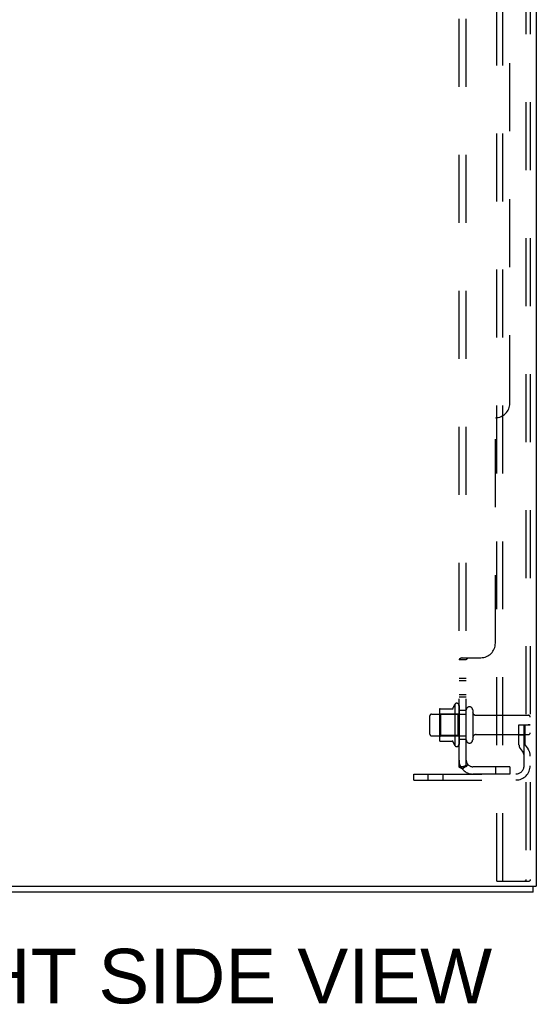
# Model space of a CAD drawing. Header units: inches. Extents: x 0 to 212, y 0 to 138.
# Tile 240 of 256: x 114.62 to 123.5, y 36.39 to 53.32. Entities that reach past the tile are written whole.
import ezdxf

# ---------------------------------------------------------------- set-up
doc = ezdxf.new("R2010")
doc.units = ezdxf.units.IN
doc.header["$LTSCALE"] = 11.6875
doc.header["$MEASUREMENT"] = 0
doc.linetypes.add('HIDDEN', pattern=[0.2, 0.1, -0.1])
doc.layers.get('0').update_dxf_attribs({"linetype": 'CONTINUOUS'})
for name, color, linetype in [('DEFAULT_2', 8, 'HIDDEN'), ('DIMENSIONS', 7, 'CONTINUOUS'), ('SUBPANEL', 7, 'CONTINUOUS')]:
    doc.layers.add(name, color=color, linetype=linetype)
doc.styles.get("Standard").update_dxf_attribs({"font": 'arial.ttf'})

msp = doc.modelspace()

# ---------------------------------------------------------------- linework, layer by layer
at = {"color": 3, "linetype": 'Continuous'}
for p in [(123.502, 101.393), (111.502, 38.425)]:
    msp.add_line(p, (123.502, 38.425), dxfattribs=at)
at = {"color": 7, "linetype": 'Continuous'}
for q in [(123.45, 38.425), (111.554, 38.321)]:
    msp.add_line((123.45, 38.321), q, dxfattribs=at)
at = {"layer": 'DEFAULT_2', "color": 8, "linetype": 'HIDDEN'}
for p, q in [((122.822, 38.508), (122.822, 101.018)), ((122.926, 38.508), (122.926, 101.018)), ((123.324, 100.988), (123.324, 38.538)), ((123.398, 100.988), (123.398, 38.538)), ((121.847, 41.473), (122.075, 41.473)), ((122.103, 41.552), (122.103, 40.84)), ((122.173, 41.53), (122.173, 40.862)), ((121.673, 41.038), (121.673, 41.353)), ((121.703, 41.383), (122.298, 41.383)), ((121.837, 41.451), (121.837, 40.94)), ((121.857, 41.379), (121.837, 41.399)), ((122.153, 41.379), (121.857, 41.379)), ((121.857, 41.379), (121.857, 41.012)), ((122.153, 41.379), (122.173, 41.399)), ((122.153, 41.379), (122.153, 41.012)), ((122.298, 40.938), (122.298, 41.453)), ((122.408, 41.453), (122.408, 40.938)), ((122.47, 41.361), (123.368, 41.361)), ((123.204, 41.196), (123.294, 41.196)), ((123.204, 40.855), (123.204, 41.196)), ((123.294, 41.196), (123.398, 41.196)), ((123.294, 40.495), (123.294, 41.196)), ((123.308, 40.855), (123.308, 41.196)), ((123.398, 41.196), (123.359, 41.196)), ((121.703, 41.008), (122.298, 41.008)), ((121.857, 41.012), (121.837, 40.992)), ((122.153, 41.012), (121.857, 41.012)), ((122.153, 41.012), (122.173, 40.992)), ((122.47, 41.031), (123.368, 41.031)), ((123.308, 41.021), (123.204, 41.021)), ((121.847, 40.918), (122.075, 40.918)), ((123.31, 40.849), (123.359, 40.781)), ((123.225, 40.789), (123.274, 40.721)), ((121.398, 40.352), (123.151, 40.352)), ((121.398, 40.248), (121.398, 40.352)), ((121.645, 40.248), (121.645, 40.352)), ((121.901, 40.248), (121.901, 40.352)), ((121.398, 40.248), (123.151, 40.248)), ((122.822, 38.508), (123.303, 38.508)), ((123.303, 38.508), (123.377, 38.508))]:
    msp.add_line(p, q, dxfattribs=at)
for points in [[(123.324, 38.538), (123.323, 38.53), (123.321, 38.523), (123.318, 38.517), (123.314, 38.512), (123.309, 38.509), (123.303, 38.508)], [(123.398, 38.538), (123.397, 38.53), (123.395, 38.523), (123.391, 38.517), (123.387, 38.512), (123.382, 38.509), (123.377, 38.508)]]:
    msp.add_lwpolyline(points, dxfattribs=at)
for centre, radius, start, end in [((121.847, 41.463), 0.01, 90, 174.8062), ((122.056, 41.483), 0.01, 270, 336.0321), ((122.703, 41.196), 0.698, 149.3369, 156.0321), ((122.134, 41.53), 0.0384, 0, 145.5503), ((122.353, 41.453), 0.055, 0, 180), ((121.703, 41.353), 0.03, 90, 180), ((121.978, 41.451), 0.141, 174.7919, 180), ((122.47, 41.423), 0.0625, 180, 270), ((123.368, 41.331), 0.03, 0, 90), ((121.703, 41.038), 0.03, 180, 270), ((122.47, 40.968), 0.0625, 90, 180), ((123.368, 41.061), 0.03, 270, 360), ((121.978, 40.94), 0.141, 180, 185.2081), ((121.847, 40.928), 0.01, 185.1938, 270), ((122.056, 40.908), 0.01, 23.9679, 90), ((122.703, 41.196), 0.698, 203.9679, 210.6631), ((122.134, 40.862), 0.0384, 214.4497, 360), ((122.353, 40.938), 0.055, 180, 360), ((123.318, 40.855), 0.114, 180, 215.7539), ((123.318, 40.855), 0.01, 180, 215.7539), ((123.19, 40.66), 0.104, 0, 35.7539), ((123.19, 40.66), 0.208, 0, 35.7539), ((123.151, 40.495), 0.246, 270, 360), ((123.151, 40.495), 0.142, 270, 360)]:
    msp.add_arc(centre, radius, start, end, dxfattribs=at)
at = {"layer": 'SUBPANEL', "color": 8, "linetype": 'HIDDEN'}
for p, q in [((122.173, 40.477), (122.173, 96.165)), ((122.298, 40.477), (122.298, 96.165)), ((123.048, 46.727), (123.048, 89.915)), ((122.798, 42.602), (122.798, 46.477)), ((122.186, 42.332), (122.183, 42.33)), ((122.22, 42.347), (122.216, 42.346)), ((122.227, 42.352), (122.225, 42.35)), ((122.227, 42.352), (122.548, 42.352)), ((122.298, 42.317), (122.173, 42.317)), ((122.298, 41.992), (122.173, 41.992)), ((122.298, 41.955), (122.173, 41.955)), ((122.298, 41.711), (122.173, 41.711)), ((122.298, 41.674), (122.173, 41.674)), ((122.298, 41.446), (122.173, 41.446)), ((122.298, 40.946), (122.173, 40.946)), ((122.298, 40.477), (122.173, 40.477)), ((122.227, 40.439), (122.323, 40.518)), ((123.048, 40.477), (122.41, 40.477)), ((122.798, 40.477), (122.798, 40.352)), ((123.048, 40.477), (123.048, 40.352)), ((123.048, 40.352), (122.41, 40.352))]:
    msp.add_line(p, q, dxfattribs=at)
for points in [[(122.192, 42.335), (122.189, 42.334), (122.186, 42.332), (122.183, 42.33), (122.18, 42.329), (122.178, 42.327), (122.176, 42.325), (122.175, 42.323), (122.174, 42.321), (122.173, 42.32), (122.173, 42.318), (122.173, 42.317)], [(122.174, 42.321), (122.173, 42.32), (122.173, 42.318)], [(122.18, 42.329), (122.178, 42.327), (122.176, 42.325), (122.175, 42.323)], [(122.199, 42.338), (122.195, 42.337), (122.192, 42.335)], [(122.227, 42.352), (122.225, 42.35), (122.222, 42.349), (122.22, 42.347), (122.216, 42.346), (122.213, 42.344), (122.21, 42.343), (122.206, 42.341), (122.199, 42.338)], [(122.312, 42.332), (122.308, 42.33), (122.306, 42.328), (122.305, 42.327), (122.303, 42.325), (122.301, 42.324), (122.3, 42.323), (122.299, 42.321), (122.298, 42.32), (122.298, 42.318), (122.298, 42.317)], [(122.299, 42.321), (122.298, 42.32), (122.298, 42.318), (122.298, 42.317)], [(122.305, 42.327), (122.303, 42.325), (122.301, 42.324), (122.3, 42.323)], [(122.323, 42.352), (122.324, 42.35), (122.324, 42.349), (122.324, 42.347), (122.323, 42.345), (122.323, 42.344), (122.322, 42.342), (122.321, 42.341), (122.32, 42.339), (122.319, 42.338), (122.317, 42.336), (122.316, 42.335), (122.314, 42.334), (122.312, 42.332)], [(122.317, 42.336), (122.316, 42.335), (122.314, 42.334)], [(122.323, 42.345), (122.323, 42.344), (122.322, 42.342), (122.321, 42.341)], [(122.323, 42.352), (122.324, 42.35), (122.324, 42.349), (122.324, 42.347)], [(122.202, 40.454), (122.195, 40.457), (122.192, 40.458), (122.189, 40.46), (122.186, 40.461), (122.183, 40.463), (122.18, 40.465), (122.178, 40.467), (122.176, 40.469), (122.175, 40.47), (122.174, 40.472), (122.173, 40.474), (122.173, 40.476), (122.173, 40.477)], [(122.302, 40.5), (122.302, 40.5), (122.302, 40.5), (122.302, 40.5), (122.301, 40.5), (122.301, 40.5), (122.3, 40.499), (122.3, 40.499), (122.3, 40.499), (122.299, 40.498), (122.298, 40.498), (122.298, 40.498), (122.297, 40.497), (122.297, 40.497), (122.296, 40.497), (122.295, 40.496), (122.295, 40.496), (122.294, 40.496), (122.293, 40.495), (122.293, 40.495), (122.292, 40.495), (122.291, 40.494), (122.291, 40.494), (122.29, 40.494), (122.289, 40.493), (122.288, 40.493), (122.288, 40.492), (122.287, 40.492), (122.286, 40.492), (122.285, 40.491), (122.285, 40.491), (122.284, 40.491), (122.283, 40.49), (122.282, 40.49), (122.281, 40.49), (122.28, 40.489), (122.28, 40.489), (122.279, 40.488), (122.278, 40.488), (122.277, 40.488), (122.276, 40.487), (122.275, 40.487), (122.274, 40.487), (122.273, 40.486), (122.272, 40.486), (122.271, 40.486), (122.27, 40.485), (122.269, 40.485), (122.268, 40.484), (122.267, 40.484), (122.266, 40.484), (122.265, 40.483), (122.263, 40.483), (122.262, 40.483), (122.261, 40.482), (122.26, 40.482), (122.259, 40.482), (122.258, 40.481), (122.257, 40.481), (122.256, 40.481), (122.255, 40.48), (122.254, 40.48), (122.253, 40.48), (122.252, 40.48), (122.251, 40.479), (122.25, 40.479), (122.249, 40.479), (122.248, 40.479), (122.247, 40.478), (122.246, 40.478), (122.245, 40.478), (122.244, 40.478), (122.243, 40.478), (122.242, 40.478), (122.242, 40.477), (122.241, 40.477), (122.24, 40.477), (122.239, 40.477), (122.239, 40.477), (122.238, 40.477), (122.238, 40.477), (122.238, 40.477)], [(122.238, 40.477), (122.238, 40.477), (122.238, 40.477), (122.238, 40.477), (122.238, 40.477), (122.239, 40.477), (122.239, 40.477), (122.24, 40.477), (122.24, 40.477), (122.241, 40.477), (122.241, 40.477)], [(122.316, 40.505), (122.312, 40.501), (122.31, 40.499), (122.308, 40.496), (122.306, 40.494), (122.305, 40.492), (122.303, 40.489), (122.301, 40.487), (122.3, 40.485), (122.299, 40.483), (122.298, 40.481), (122.298, 40.479), (122.298, 40.477)], [(122.298, 40.497), (122.298, 40.497), (122.299, 40.498), (122.299, 40.498), (122.3, 40.498), (122.3, 40.499), (122.3, 40.499), (122.301, 40.499), (122.301, 40.5), (122.301, 40.5), (122.302, 40.5), (122.302, 40.5)], [(122.323, 40.518), (122.324, 40.517), (122.324, 40.516), (122.324, 40.516), (122.323, 40.515), (122.323, 40.514), (122.322, 40.512), (122.321, 40.511), (122.32, 40.51), (122.319, 40.508), (122.317, 40.506), (122.316, 40.505)], [(122.227, 40.439), (122.225, 40.441), (122.222, 40.443), (122.22, 40.445), (122.216, 40.447), (122.213, 40.449), (122.21, 40.45), (122.206, 40.452), (122.202, 40.454)]]:
    msp.add_lwpolyline(points, dxfattribs=at)
for centre, radius, start, end in [((122.798, 46.727), 0.25, 270, 360), ((122.548, 42.602), 0.25, 270, 360), ((122.41, 40.589), 0.237, 180, 270), ((122.41, 40.589), 0.112, 180, 270)]:
    msp.add_arc(centre, radius, start, end, dxfattribs=at)

# ---------------------------------------------------------------- texts
at = {"layer": 'DIMENSIONS', "color": 2, "linetype": 'Continuous', "insert": (117.139, 37.347), "char_height": 0.9375, "width": 11.1803, "attachment_point": 2, "line_spacing_factor": 0.9}
msp.add_mtext('RIGHT SIDE VIEW', dxfattribs=at)

doc.saveas('drawing.dxf')
